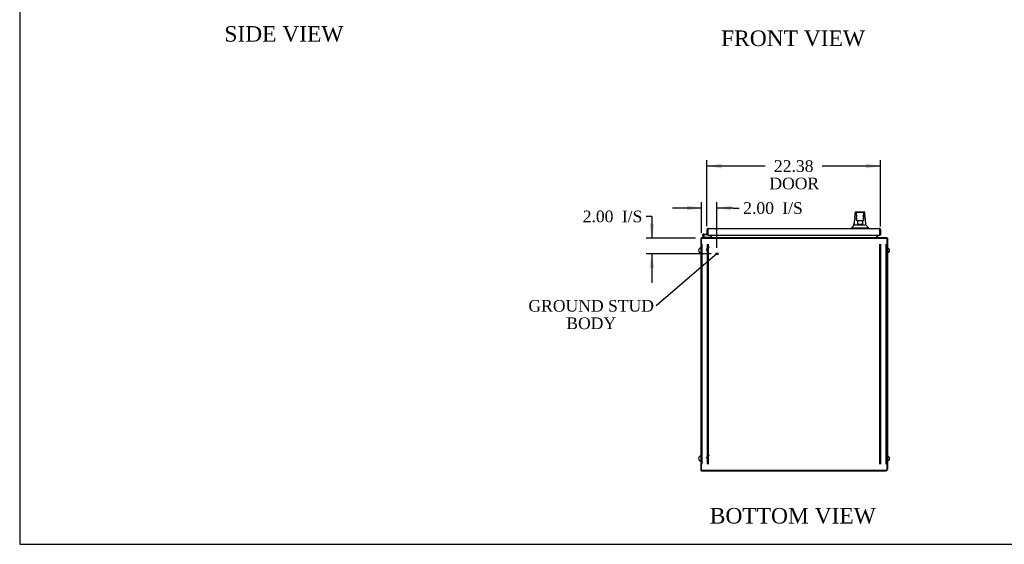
# Model space of a CAD drawing. Header units: inches. Extents: x 1 to 359, y -2 to 239.
# Tile 1 of 8: x 1 to 128, y 1 to 68. Entities that reach past the tile are written whole.
import ezdxf
from ezdxf import colors
from ezdxf.entities.mleader import LeaderData, LeaderLine
from ezdxf.enums import TextEntityAlignment as Align
from ezdxf.lldxf.tags import DXFTag
from ezdxf.math import Vec2, Vec3

# ---------------------------------------------------------------- set-up
doc = ezdxf.new("R2010")
doc.units = ezdxf.units.IN
doc.header["$MEASUREMENT"] = 0
for name, color, linetype in [('COM42890-4', 7, 'Continuous'), ('COM54578-60', 7, 'Continuous'), ('COM71108-9', 7, 'Continuous'), ('COM71112-3', 7, 'Continuous'), ('COM71113-3', 7, 'Continuous'), ('COM71114-1', 7, 'Continuous'), ('COM71115-1', 7, 'Continuous'), ('Default', 7, 'Continuous'), ('HAN13066', 7, 'Continuous'), ('SCS00680', 7, 'Continuous'), ('STD21878', 7, 'Continuous')]:
    doc.layers.add(name, color=color, linetype=linetype)
doc.styles.add('SEACAD_Times_New_Roman', font='times.ttf')
tags = doc.linetypes.add('HIDDEN2', pattern=[0.1875, 0.125, -0.0625]).pattern_tags.tags
tags[6:7] = [DXFTag(74, 4), DXFTag(75, 0), DXFTag(340, '0'), DXFTag(46, 0.0), DXFTag(50, 0.0), DXFTag(44, 0.0), DXFTag(45, 0.0)]
tags[4:5] = [DXFTag(74, 4), DXFTag(75, 0), DXFTag(340, '0'), DXFTag(46, 0.0), DXFTag(50, 0.0), DXFTag(44, 0.0), DXFTag(45, 0.0)]
doc.dimstyles.new('HAMMOND_(STH-300_x_200)', dxfattribs={"dimtxt": 1.5, "dimasz": 1.875, "dimexe": 0.75, "dimexo": 0.75, "dimgap": 0.375, "dimtad": 0, "dimtih": 1, "dimtoh": 1, "dimzin": 0, "dimdsep": 46, "dimtxsty": 'SEACAD_Times_New_Roman', "dimblk1": '_SE_FILLED', "dimblk2": '_SE_FILLED', "dimsah": 1, "dimcen": 0.75, "dimadec": 0, "dimazin": 0, "dimtfac": 0.8, "dimtofl": 0, "dimtmove": 0, "dimatfit": 3, "dimfxl": 1, "dimtolj": 1, "dimtzin": 0, "dimarcsym": 0})

# ---------------------------------------------------------------- blocks, each defined once
blk = doc.blocks.new('_SE_FILLED')
at = {"color": 0}
blk.add_line((0, 0), (-1, 0), dxfattribs=at)
blk.add_solid([(0, 0), (-1, -0.1665), (-1, 0.1665), (0, 0)], dxfattribs=at)
blk = doc.blocks.new('SE3')
at = {"layer": 'COM42890-4', "color": 7, "linetype": 'HIDDEN2'}
for p, q in [((89.25, 10.98), (89.25, 39.35)), ((89.94, 10.98), (89.94, 39.35)), ((90.06, 10.98), (90.06, 39.35)), ((112.12, 39.35), (112.12, 10.98)), ((112.25, 39.35), (112.25, 10.98)), ((112.93, 39.35), (112.93, 10.98)), ((89.25, 29.6), (89.16, 29.6)), ((113.03, 29.6), (112.93, 29.6)), ((89.16, 29.1), (89.25, 29.1)), ((112.93, 29.1), (113.03, 29.1)), ((89.25, 21.23), (89.16, 21.23)), ((89.16, 20.73), (89.25, 20.73)), ((113.03, 21.23), (112.93, 21.23)), ((112.93, 20.73), (113.03, 20.73))]:
    blk.add_line(p, q, dxfattribs=at)
at = {"layer": 'COM54578-60', "color": 7, "linetype": 'Continuous'}
for p, q in [((89.45, 40.61), (89.39, 40.61)), ((89.45, 40.61), (89.97, 40.61)), ((89.97, 41.1), (89.97, 41.1)), ((89.97, 40.61), (89.97, 40.61)), ((89.52, 40.19), (89.31, 40.4)), ((89.35, 40.45), (89.54, 40.26)), ((89.5, 40.49), (89.44, 40.49)), ((89.49, 40.55), (89.51, 40.55)), ((89.97, 40.55), (89.51, 40.55)), ((89.54, 40.26), (90.24, 40.26)), ((90.24, 40.26), (90.24, 40.19))]:
    blk.add_line(p, q, dxfattribs=at)
blk.add_circle((89.39, 40.49), 0.05, dxfattribs=at)
for radius, start, end in [(0.117, 0, 227.608), (0.135, 24.0421, 60.0736), (0.055, 0, 228.8041), (0.055, 228.8041, 0), (0.117, 287.0274, 0)]:
    blk.add_arc((89.39, 40.49), radius, start, end, dxfattribs=at)
at = {"layer": 'COM71108-9', "color": 7, "linetype": 'Continuous'}
for p, q in [((89.16, 40), (89.16, 40.19)), ((89.16, 40.19), (113.03, 40.19)), ((89.16, 10.19), (89.16, 40)), ((90.44, 40.29), (90.44, 40.51)), ((90.44, 40.29), (90.44, 40.19)), ((111.75, 40.51), (111.75, 40.29)), ((111.75, 40.19), (111.75, 40.29)), ((113.03, 40.19), (113.03, 40)), ((113.03, 40), (113.03, 10.19)), ((113.03, 10.19), (89.16, 10.19))]:
    blk.add_line(p, q, dxfattribs=at)
at = {"layer": 'COM71108-9', "color": 7, "linetype": 'HIDDEN2'}
for p, q in [((89.16, 40.1), (113.03, 40.1)), ((90.41, 40.19), (90.41, 40.1)), ((90.44, 40.19), (90.44, 40.1)), ((111.75, 40.19), (111.75, 40.1)), ((111.78, 40.19), (111.78, 40.1))]:
    blk.add_line(p, q, dxfattribs=at)
at = {"layer": 'COM71112-3', "color": 7, "linetype": 'Continuous'}
for p, q in [((89.87, 41.19), (89.87, 40.61)), ((89.87, 40.61), (89.97, 40.61)), ((89.97, 41.28), (89.92, 41.32)), ((89.97, 41.19), (89.97, 41.32)), ((89.97, 41.28), (89.97, 41.19)), ((89.97, 41.19), (89.97, 41.19)), ((89.97, 41.19), (89.97, 40.61)), ((89.97, 41.19), (89.97, 40.51)), ((90.06, 41.38), (112.06, 41.38)), ((90.06, 41.38), (90.06, 41.38)), ((90.06, 41.38), (90.06, 41.38)), ((112.06, 41.38), (112.06, 41.38)), ((112.06, 41.38), (112.06, 41.38)), ((112.15, 41.28), (112.19, 41.32)), ((112.15, 41.19), (112.15, 41.32)), ((112.15, 41.19), (112.15, 41.28)), ((112.15, 41.19), (112.15, 41.19)), ((112.15, 40.51), (112.15, 41.19)), ((112.15, 40.51), (112.15, 41.19)), ((112.25, 41.19), (112.25, 40.51)), ((89.97, 40.51), (112.15, 40.51)), ((112.25, 40.51), (112.15, 40.51))]:
    blk.add_line(p, q, dxfattribs=at)
for centre, start, end in [((90.06, 41.19), 136.168, 180), ((90.06, 41.19), 90.1509, 136.168), ((90.06, 41.19), 90, 90.0573), ((112.06, 41.19), 89.9427, 90), ((112.06, 41.19), 43.832, 89.8491), ((112.06, 41.19), 0, 43.832)]:
    blk.add_arc(centre, 0.19, start, end, dxfattribs=at)
for points in [[(89.97, 41.32), (89.98, 41.34), (90, 41.35), (90.03, 41.37), (90.04, 41.38), (90.06, 41.38)], [(112.15, 41.32), (112.13, 41.34), (112.12, 41.35), (112.09, 41.37), (112.07, 41.38), (112.06, 41.38)]]:
    blk.add_open_spline(points, degree=3, knots=[0, 0, 0, 0, 0.5, 0.5, 1, 1, 1, 1], dxfattribs=at)
at = {"layer": 'COM71113-3', "color": 7, "linetype": 'Continuous'}
for p, q in [((89.06, 40.1), (89.06, 10.19)), ((89.06, 40.1), (89.16, 40.1)), ((90.34, 40.51), (90.34, 40.29)), ((89.06, 10.19), (89.16, 10.19))]:
    blk.add_line(p, q, dxfattribs=at)
for centre, radius, start, end in [((89.25, 40), 0.19, 120, 150), ((90.25, 40.29), 0.095, 270, 0), ((90.25, 40.29), 0.19, 330, 0)]:
    blk.add_arc(centre, radius, start, end, dxfattribs=at)
at = {"layer": 'COM71114-1', "color": 7, "linetype": 'Continuous'}
for p, q in [((111.84, 40.29), (111.84, 40.51)), ((113.03, 40.1), (113.12, 40.1)), ((113.12, 40.1), (113.12, 10.32)), ((89.16, 10.19), (89.16, 10.13)), ((89.16, 10.13), (112.93, 10.13))]:
    blk.add_line(p, q, dxfattribs=at)
for centre, radius, start, end in [((111.94, 40.29), 0.19, 180, 210), ((111.94, 40.29), 0.095, 180, 270), ((112.93, 40), 0.19, 30, 60), ((112.93, 10.32), 0.19, 270, 0)]:
    blk.add_arc(centre, radius, start, end, dxfattribs=at)
at = {"layer": 'COM71115-1', "color": 7, "linetype": 'HIDDEN2'}
for centre in [(90.16, 38.54), (90.16, 11.72)]:
    blk.add_arc(centre, 0.375, 90, 180, dxfattribs=at)
at = {"layer": 'HAN13066', "color": 7, "linetype": 'Continuous'}
for p, q in [((108.98, 43.44), (108.98, 43.44)), ((109.04, 43.5), (110.13, 43.5)), ((109.13, 42.85), (109.13, 43.33)), ((109.95, 43.42), (109.22, 43.42)), ((110.04, 43.33), (110.04, 42.85)), ((110.19, 43.44), (110.19, 43.44)), ((109.13, 42.45), (109.13, 42.85)), ((109.13, 42.42), (109.13, 42.45)), ((109.22, 42.36), (109.19, 42.36)), ((109.95, 42.36), (109.22, 42.36)), ((109.29, 41.92), (109.29, 42.36)), ((109.29, 41.88), (109.29, 41.92)), ((109.5, 41.88), (109.32, 41.88)), ((109.67, 41.88), (109.5, 41.88)), ((109.86, 41.88), (109.67, 41.88)), ((109.89, 42.36), (109.89, 41.92)), ((109.89, 41.92), (109.89, 41.88)), ((109.98, 42.36), (109.95, 42.36)), ((110.04, 42.85), (110.04, 42.45)), ((110.04, 42.45), (110.04, 42.42)), ((108.5, 41.46), (108.85, 41.46)), ((108.5, 41.46), (108.5, 41.38)), ((108.81, 41.82), (109.01, 41.82)), ((108.85, 41.46), (109.08, 41.46)), ((109.01, 41.82), (109.12, 41.82)), ((109.08, 41.46), (109.53, 41.46)), ((109.12, 41.82), (109.33, 41.82)), ((109.33, 41.82), (109.4, 41.82)), ((109.4, 41.82), (109.49, 41.82)), ((109.49, 41.82), (109.53, 41.82)), ((109.53, 41.82), (109.65, 41.82)), ((109.53, 41.46), (109.65, 41.46)), ((109.65, 41.82), (109.95, 41.82)), ((109.65, 41.46), (109.7, 41.46)), ((109.7, 41.46), (109.85, 41.46)), ((109.85, 41.46), (110.33, 41.46)), ((109.95, 41.82), (110.06, 41.82)), ((110.06, 41.82), (110.36, 41.82)), ((110.33, 41.46), (110.68, 41.46)), ((110.68, 41.38), (110.68, 41.46))]:
    blk.add_line(p, q, dxfattribs=at)
for centre, radius, start, end in [((109.04, 43.44), 0.06, 89.9925, 174.0071), ((109.22, 43.33), 0.09, 90, 180), ((109.95, 43.33), 0.09, 0, 90), ((110.13, 43.44), 0.06, 5.5758, 90.0089), ((124.72, 40.82), 15.93, 173.1476, 176.4108), ((109.39, 42.84), 0.259, 130.7149, 177.9019), ((109.17, 42.85), 0.0411, 178.3464, 179.9974), ((109.22, 42.45), 0.09, 180, 270), ((109.19, 42.42), 0.06, 180, 270), ((109.78, 42.84), 0.259, 2.0981, 49.2851), ((109.95, 42.45), 0.09, 270, 0), ((109.98, 42.42), 0.06, 270, 0), ((110, 42.85), 0.0411, 0.0026, 1.6536), ((48.33, 35.77), 62.32, 5.5659, 6.5216), ((104.71, 45.09), 5.25, 316.2334, 321.3827), ((122.79, 52), 16.06, 219.3746, 221.0327)]:
    blk.add_arc(centre, radius, start, end, dxfattribs=at)
for points in [[(108.91, 42.72), (108.93, 42.96), (108.96, 43.2), (108.98, 43.44)], [(110.25, 42.85), (110.23, 43.05), (110.21, 43.24), (110.19, 43.44)], [(108.81, 41.82), (108.83, 41.96), (108.84, 42.1), (108.86, 42.24)]]:
    blk.add_open_spline(points, degree=3, dxfattribs=at)
for points, knots in [([(109.22, 42.57), (109.22, 42.58), (109.21, 42.59), (109.2, 42.62), (109.2, 42.63), (109.18, 42.67), (109.17, 42.69), (109.16, 42.73), (109.16, 42.74), (109.15, 42.76), (109.15, 42.77), (109.14, 42.81), (109.13, 42.83), (109.13, 42.85)], [0, 0, 0, 0, 0.125, 0.125, 0.25, 0.25, 0.5, 0.5, 0.625, 0.625, 0.75, 0.75, 1, 1, 1, 1]), ([(109.29, 41.92), (109.29, 41.93), (109.29, 41.94), (109.29, 41.95), (109.3, 41.96), (109.3, 41.98), (109.31, 41.99), (109.32, 42.01)], [0, 0, 0, 0, 0.25, 0.25, 0.5, 0.5, 1, 1, 1, 1]), ([(109.32, 41.88), (109.31, 41.88), (109.31, 41.88), (109.3, 41.88), (109.3, 41.88), (109.29, 41.88), (109.29, 41.88), (109.29, 41.88), (109.29, 41.88), (109.29, 41.88)], [0, 0, 0, 0, 0.25, 0.25, 0.5, 0.5, 0.75, 0.75, 1, 1, 1, 1]), ([(109.86, 42.01), (109.87, 41.99), (109.87, 41.98), (109.88, 41.96), (109.88, 41.95), (109.89, 41.94), (109.89, 41.93), (109.89, 41.92)], [0, 0, 0, 0, 0.5, 0.5, 0.75, 0.75, 1, 1, 1, 1]), ([(109.89, 41.88), (109.89, 41.88), (109.89, 41.88), (109.89, 41.88), (109.88, 41.88), (109.87, 41.88), (109.87, 41.88), (109.86, 41.88)], [0, 0, 0, 0, 0.25, 0.25, 0.5, 0.5, 1, 1, 1, 1]), ([(110.04, 42.85), (110.04, 42.83), (110.04, 42.81), (110.03, 42.77), (110.03, 42.76), (110.02, 42.74), (110.02, 42.73), (110, 42.69), (109.99, 42.67), (109.98, 42.63), (109.97, 42.62), (109.96, 42.59), (109.96, 42.58), (109.95, 42.57)], [0, 0, 0, 0, 0.25, 0.25, 0.375, 0.375, 0.5, 0.5, 0.75, 0.75, 0.875, 0.875, 1, 1, 1, 1])]:
    blk.add_open_spline(points, degree=3, knots=knots, dxfattribs=at)
at = {"layer": 'SCS00680', "color": 7, "linetype": 'Continuous'}
for centre, start, end in [((89.12, 38.54), 100.3132, 259.6868), ((113.06, 38.54), 280.3132, 79.6868), ((89.12, 11.72), 100.3132, 259.6868), ((113.06, 11.72), 280.3132, 79.6868)]:
    blk.add_arc(centre, 0.331, start, end, dxfattribs=at)
at = {"layer": 'STD21878', "color": 7, "linetype": 'HIDDEN2'}
for radius in [0.141, 0.125]:
    blk.add_circle((91.16, 38.1), radius, dxfattribs=at)
blk = doc.blocks.new('DMBLK9227')
at = {"layer": 'Default', "linetype": 'Continuous'}
for points in [[(91.75, 49.72), (89.87, 49.41), (91.75, 49.1)], [(110.37, 49.72), (110.37, 49.1), (112.25, 49.41)]]:
    blk.add_hatch(color=7, dxfattribs=at).paths.add_polyline_path(points)
at = {"layer": 'Default', "color": 7, "linetype": 'Continuous'}
for p, q in [((89.87, 41.65), (89.87, 50.16)), ((112.25, 41.6), (112.25, 50.16)), ((97.39, 49.41), (89.87, 49.41)), ((112.25, 49.41), (104.73, 49.41))]:
    blk.add_line(p, q, dxfattribs=at)
at = {"layer": 'Default', "color": 7, "linetype": 'Continuous', "style": 'SEACAD_Times_New_Roman'}
for s, p in [('22.38', (98.5, 50.16)), ('DOOR', (97.91, 47.91))]:
    blk.add_text(s, height=1.5, dxfattribs=at).set_placement(p, align=Align.TOP_LEFT)
blk = doc.blocks.new('DMBLK9248')
at = {"layer": 'Default', "linetype": 'Continuous'}
for points in [[(87.28, 44.31), (87.28, 43.69), (89.16, 44)], [(93.03, 44.31), (91.16, 44), (93.03, 43.69)]]:
    blk.add_hatch(color=7, dxfattribs=at).paths.add_polyline_path(points)
at = {"layer": 'Default', "color": 7, "linetype": 'Continuous'}
for p, q in [((89.16, 40.75), (89.16, 44.75)), ((91.16, 38.85), (91.16, 44.75)), ((89.16, 44), (85.41, 44)), ((93.26, 44), (91.16, 44)), ((93.26, 44), (94.01, 44))]:
    blk.add_line(p, q, dxfattribs=at)
at = {"layer": 'Default', "color": 7, "linetype": 'Continuous', "style": 'SEACAD_Times_New_Roman'}
for s, p in [('2.00', (94.54, 44.75)), ('I/S', (99.57, 44.75))]:
    blk.add_text(s, height=1.5, dxfattribs=at).set_placement(p, align=Align.TOP_LEFT)
blk = doc.blocks.new('DMBLK9249')
at = {"layer": 'Default', "linetype": 'Continuous'}
for points in [[(82.45, 41.97), (82.77, 40.1), (83.08, 41.97)], [(82.45, 36.22), (83.08, 36.22), (82.77, 38.1)]]:
    blk.add_hatch(color=7, dxfattribs=at).paths.add_polyline_path(points)
at = {"layer": 'Default', "color": 7, "linetype": 'Continuous'}
for p, q in [((82.77, 42.92), (82.02, 42.92)), ((82.77, 42.92), (82.77, 40.1)), ((88.41, 40.1), (82.02, 40.1)), ((90.41, 38.1), (82.02, 38.1)), ((82.77, 38.1), (82.77, 34.35))]:
    blk.add_line(p, q, dxfattribs=at)
at = {"layer": 'Default', "color": 7, "linetype": 'Continuous', "style": 'SEACAD_Times_New_Roman'}
for s, p in [('2.00', (73.86, 43.67)), ('I/S', (78.9, 43.67))]:
    blk.add_text(s, height=1.5, dxfattribs=at).set_placement(p, align=Align.TOP_LEFT)
blk = doc.blocks.new('BORDER')
at = {"layer": 'Default', "color": 7, "linetype": 'Continuous'}
for p, q in [((-41.86, 27.86), (-41.86, 0)), ((-41.86, 0), (0, 0))]:
    blk.add_line(p, q, dxfattribs=at)

msp = doc.modelspace()

# ---------------------------------------------------------------- block references
at = {"layer": 'Default', "color": 7, "xscale": 8.55, "yscale": 8.55, "zscale": 8.55}
msp.add_blockref('BORDER', (359.223, 0.67), dxfattribs=at)
at = {"layer": 'Default'}
msp.add_blockref('SE3', (0, 0), dxfattribs=at)

# ---------------------------------------------------------------- texts
at = {"layer": 'Default', "color": 7, "linetype": 'Continuous', "style": 'SEACAD_Times_New_Roman'}
for s, p in [('SIDE VIEW', (27.693, 67.436)), ('FRONT VIEW', (91.695, 66.875)), ('BOTTOM VIEW', (90.237, 5.348))]:
    msp.add_text(s, height=2, dxfattribs=at).set_placement(p, align=Align.TOP_LEFT)

# ---------------------------------------------------------------- dimensions: what is measured, and where the dimension line sits
at = {"layer": 'Default', "color": 7, "linetype": 'Continuous'}
dim = msp.add_linear_dim(base=(89.870844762, 49.407528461), p1=(112.245844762, 40.847556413), p2=(89.870844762, 40.900056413), text='\\A1;<>\\PDOOR', dimstyle='HAMMOND_(STH-300_x_200)', dxfattribs=at)
dim.commit()
dim.dimension.update_dxf_attribs({"geometry": 'DMBLK9227', "text_midpoint": (101.058345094, 49.407528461), "dimtype": 160})
dim = msp.add_linear_dim(base=(89.156, 44.001), p1=(91.156, 38.098), p2=(89.156, 40.003), text='\\A1;<> I/S', dimstyle='HAMMOND_(STH-300_x_200)', override={"dimtmove": 1}, dxfattribs=at)
dim.commit()
dim.dimension.update_dxf_attribs({"geometry": 'DMBLK9248', "text_midpoint": (94.014, 44.001), "dimtype": 160})
dim = msp.add_linear_dim(base=(82.766, 38.098), p1=(89.156, 40.098), p2=(91.156, 38.098), angle=90, text='\\A1;<> I/S', dimstyle='HAMMOND_(STH-300_x_200)', override={"dimtmove": 1}, dxfattribs=at)
dim.commit()
dim.dimension.update_dxf_attribs({"geometry": 'DMBLK9249', "text_midpoint": (82.016, 42.916), "dimtype": 160})

# ---------------------------------------------------------------- leaders
ml = msp.add_multileader_mtext('Standard', dxfattribs=at)
ml.set_content('{\\pxsm0.9;\\fTimes New Roman|b0||i0||c0|p34;\\W1.;GROUND STUD\\PBODY\\P}', color=7)
ml.set_leader_properties()
ml.set_arrow_properties(name='_SE_FILLED')
ml.build(insert=Vec2(0, 0))
ml.multileader.update_dxf_attribs({"dogleg_length": 0, "arrow_head_size": 1.875})
ctx = ml.context
ctx.base_point, ctx.char_height, ctx.arrow_head_size, ctx.landing_gap_size = Vec3(67.034, 30.724), 1.5, 1.875, 0.525
ctx.text_align_type = 1
notes = []
notes.append((ctx, [(0, (1, 1, 0), (83.31, 31.384), (-1, 0), 0, [(0, [(91.156, 38.098)], 0, [])])]))
ctx.mtext.insert, ctx.mtext.alignment = Vec3(74.954, 32.15), 2
for ctx, leaders in notes:
    for number, flags, end, landing, length, lines in leaders:
        leader = LeaderData()
        leader.index, (leader.has_last_leader_line, leader.has_dogleg_vector, leader.attachment_direction) = number, flags
        leader.last_leader_point, leader.dogleg_vector, leader.dogleg_length = Vec3(end), Vec3(landing), length
        for number, points, colour, breaks in lines:
            line = LeaderLine()
            line.index, line.vertices, line.color, line.breaks = number, Vec3.list(points), colors.encode_raw_color(colour), breaks
            leader.lines.append(line)
        ctx.leaders.append(leader)

doc.saveas('drawing.dxf')
